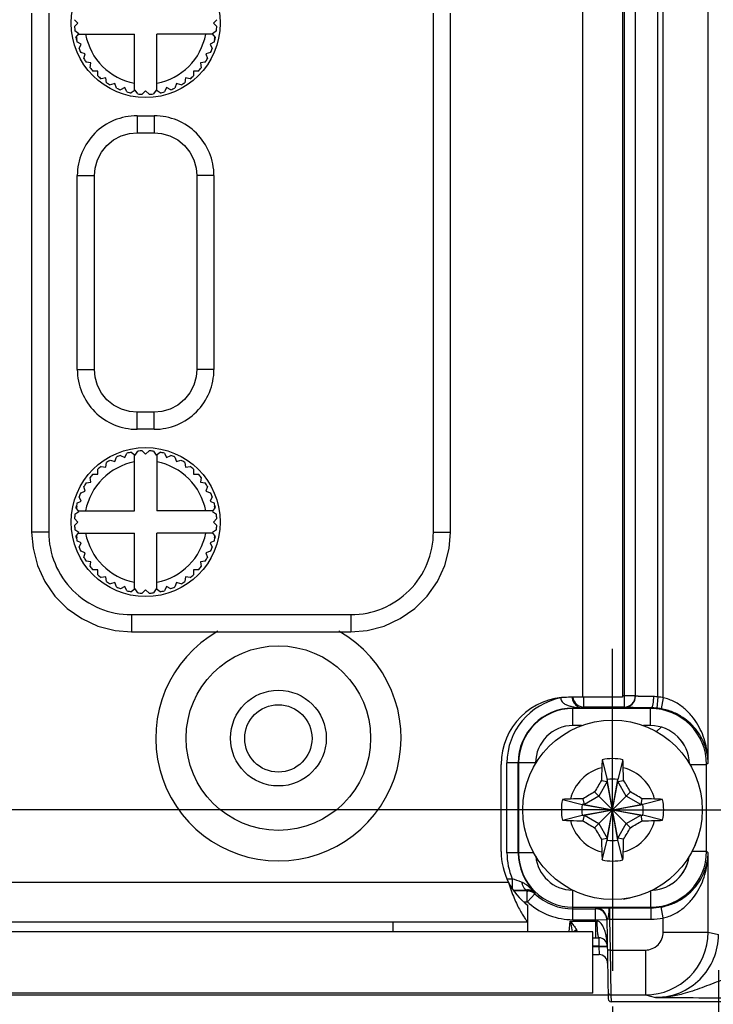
# Model space of a CAD drawing. Header units: inches. Extents: x 0 to 34, y 0 to 22.
# Tile 103 of 133: x 14.4 to 15.6, y 16.3 to 18. Entities that reach past the tile are written whole.
import ezdxf

# ---------------------------------------------------------------- set-up
doc = ezdxf.new("R2010")
doc.units = ezdxf.units.IN
doc.header["$LTSCALE"] = 1.87
doc.header["$MEASUREMENT"] = 0
doc.linetypes.add('CENTER', pattern=[0.6, 0.375, -0.075, 0.075, -0.075])
doc.layers.get('0').update_dxf_attribs({"linetype": 'CONTINUOUS'})
for name, color, linetype in [('02___PRT_ALL_AXES', 7, 'CONTINUOUS'), ('COSMETIC', 7, 'CONTINUOUS'), ('DEPRESSIONS', 7, 'CONTINUOUS'), ('DIMENSIONS', 7, 'CONTINUOUS')]:
    doc.layers.add(name, color=color, linetype=linetype)
doc.styles.get("Standard").update_dxf_attribs({"font": 'txt', "width": 0.8})
doc.dimstyles.new('DIMSTYLE_1', dxfattribs={"dimtxt": 0.125, "dimasz": 0.18, "dimexe": 0.125, "dimexo": 0.0625, "dimgap": 0.0625, "dimtad": 0, "dimtih": 1, "dimtoh": 1, "dimzin": 4, "dimdsep": 46, "dimtxsty": 'STANDARD', "dimblk": '_FILLED', "dimblk1": '_FILLED', "dimblk2": '_FILLED', "dimcen": 0.09, "dimadec": 0, "dimazin": 0, "dimtp": 0.001, "dimtm": 0.001, "dimtfac": 1, "dimtofl": 0, "dimtmove": 0, "dimatfit": 3, "dimldrblk": '_FILLED', "dimfxl": 1, "dimtolj": 1, "dimtzin": 4, "dimarcsym": 0})
doc.dimstyles.new('DIMSTYLE_2', dxfattribs={"dimtxt": 0.125, "dimasz": 0.18, "dimexe": 0.125, "dimexo": 0.0625, "dimgap": 0.0625, "dimtad": 0, "dimtih": 1, "dimtoh": 1, "dimzin": 4, "dimdsep": 46, "dimtxsty": 'STANDARD', "dimblk": '_FILLED', "dimblk1": '_FILLED', "dimblk2": '_FILLED', "dimcen": 0.09, "dimadec": 0, "dimazin": 0, "dimtp": 0.01, "dimtm": 0.01, "dimtfac": 1, "dimtofl": 0, "dimtmove": 0, "dimatfit": 3, "dimldrblk": '_FILLED', "dimfxl": 1, "dimtolj": 1, "dimtzin": 4, "dimarcsym": 0})

# ---------------------------------------------------------------- blocks, each defined once
blk = doc.blocks.new('_FILLED')
at = {"color": 0, "linetype": 'BYBLOCK'}
blk.add_solid([(0, 0), (-1, 0.1736), (-1, -0.1736)], dxfattribs=at)
blk = doc.blocks.new('*D0')
at = {"layer": 'DIMENSIONS', "color": 2, "linetype": 'CONTINUOUS'}
for p, q in [((11.4587, 16.4051), (11.4587, 15.4033)), ((15.4235, 16.2705), (15.4235, 15.4033)), ((11.4587, 15.5283), (12.7661, 15.5283)), ((15.4235, 15.5283), (14.1161, 15.5283))]:
    blk.add_line(p, q, dxfattribs=at)
at = {"layer": 'DIMENSIONS', "color": 2, "linetype": 'CONTINUOUS', "xscale": 0.18, "yscale": 0.18, "zscale": 0.18, "rotation": 180}
blk.add_blockref('_FILLED', (11.4587, 15.5283), dxfattribs=at)
at = {"layer": 'DIMENSIONS', "color": 2, "linetype": 'CONTINUOUS', "xscale": 0.18, "yscale": 0.18, "zscale": 0.18}
blk.add_blockref('_FILLED', (15.4235, 15.5283), dxfattribs=at)
at = {"layer": 'DIMENSIONS', "color": 2, "linetype": 'CONTINUOUS', "insert": (13.4411, 15.5908), "char_height": 0.125, "width": 1.225, "attachment_point": 2, "line_spacing_factor": 0.9}
blk.add_mtext('3.96{\\Ftxt.shx;\\W1.000000;\\H0.125000; }[100.7]', dxfattribs=at)
blk = doc.blocks.new('*D1')
at = {"layer": 'DIMENSIONS', "color": 2, "linetype": 'CONTINUOUS'}
for p, q in [((10.6467, 17.1659), (10.5292, 17.1659)), ((10.6467, 16.6152), (10.6467, 17.1659)), ((15.361, 16.6152), (10.5217, 16.6152)), ((12.4618, 16.2784), (10.5217, 16.2784)), ((10.6467, 16.2784), (10.6467, 15.9184))]:
    blk.add_line(p, q, dxfattribs=at)
at = {"layer": 'DIMENSIONS', "color": 2, "linetype": 'CONTINUOUS', "xscale": 0.18, "yscale": 0.18, "zscale": 0.18}
for p, rotation in [((10.6467, 16.6152), 270), ((10.6467, 16.2784), 90)]:
    blk.add_blockref('_FILLED', p, dxfattribs=dict(at, rotation=rotation))
at = {"layer": 'DIMENSIONS', "color": 2, "linetype": 'CONTINUOUS', "insert": (10.4667, 17.2284), "char_height": 0.125, "width": 0.925, "attachment_point": 3, "line_spacing_factor": 0.9}
blk.add_mtext('.34{\\Ftxt.shx;\\W1.000000;\\H0.125000; }[8.6]', dxfattribs=at)
blk = doc.blocks.new('*D2')
at = {"layer": 'DIMENSIONS', "color": 2, "linetype": 'CONTINUOUS'}
for p, q in [((11.4587, 16.4051), (11.4587, 14.6533)), ((15.6095, 16.3338), (15.6095, 14.6533)), ((11.4587, 14.7783), (12.8591, 14.7783)), ((15.6095, 14.7783), (14.2091, 14.7783))]:
    blk.add_line(p, q, dxfattribs=at)
at = {"layer": 'DIMENSIONS', "color": 2, "linetype": 'CONTINUOUS', "xscale": 0.18, "yscale": 0.18, "zscale": 0.18, "rotation": 180}
blk.add_blockref('_FILLED', (11.4587, 14.7783), dxfattribs=at)
at = {"layer": 'DIMENSIONS', "color": 2, "linetype": 'CONTINUOUS', "xscale": 0.18, "yscale": 0.18, "zscale": 0.18}
blk.add_blockref('_FILLED', (15.6095, 14.7783), dxfattribs=at)
at = {"layer": 'DIMENSIONS', "color": 2, "linetype": 'CONTINUOUS', "insert": (13.5341, 14.8408), "char_height": 0.125, "width": 1.225, "attachment_point": 2, "line_spacing_factor": 0.9}
blk.add_mtext('4.15{\\Ftxt.shx;\\W1.000000;\\H0.125000; }[105.4]', dxfattribs=at)

msp = doc.modelspace()

# ---------------------------------------------------------------- linework, layer by layer
at = {"color": 7, "linetype": 'CONTINUOUS'}
for p, q in [((15.5126, 16.8118), (15.5126, 19.6253)), ((15.5914, 16.6973), (15.5914, 19.6253)), ((15.4438, 19.5691), (15.4438, 16.7955)), ((15.4635, 19.5691), (15.4635, 16.8151)), ((15.4639, 16.8147), (15.4639, 19.5695)), ((15.5032, 16.8131), (15.5032, 19.5695)), ((14.4039, 18.0127), (14.4039, 17.1024)), ((14.4339, 18.0127), (14.4339, 17.1024)), ((15.109, 17.1024), (15.109, 18.0127)), ((15.139, 17.1024), (15.139, 18.0127)), ((14.4851, 17.995), (14.4791, 18.001)), ((14.4791, 17.989), (14.4851, 17.995)), ((14.7288, 18.001), (14.7228, 17.995)), ((14.7228, 17.995), (14.7288, 17.989)), ((14.4866, 17.9764), (14.4797, 17.9814)), ((14.7282, 17.9814), (14.7214, 17.9764)), ((14.4816, 17.9696), (14.4866, 17.9764)), ((14.4822, 17.967), (14.4832, 17.967)), ((14.4909, 17.9583), (14.4834, 17.9622)), ((14.4859, 17.9755), (14.5845, 17.9755)), ((14.5845, 17.877), (14.5845, 17.9755)), ((14.6235, 17.877), (14.6235, 17.9755)), ((14.722, 17.9755), (14.6235, 17.9755)), ((14.7246, 17.9622), (14.717, 17.9583)), ((14.7264, 17.9696), (14.7214, 17.9764)), ((14.7248, 17.967), (14.7258, 17.967)), ((14.4871, 17.9507), (14.4909, 17.9583)), ((14.4981, 17.9411), (14.49, 17.9437)), ((14.718, 17.9437), (14.7099, 17.9411)), ((14.717, 17.9583), (14.7209, 17.9507)), ((14.4955, 17.933), (14.4981, 17.9411)), ((14.5078, 17.9252), (14.4994, 17.9265)), ((14.7085, 17.9265), (14.7001, 17.9252)), ((14.7099, 17.9411), (14.7125, 17.933)), ((14.5065, 17.9168), (14.5078, 17.9252)), ((14.5199, 17.911), (14.5115, 17.911)), ((14.5199, 17.9025), (14.5199, 17.911)), ((14.688, 17.911), (14.688, 17.9025)), ((14.6965, 17.911), (14.688, 17.911)), ((14.7001, 17.9252), (14.7015, 17.9168)), ((14.5341, 17.8989), (14.5257, 17.8975)), ((14.5355, 17.8905), (14.5341, 17.8989)), ((14.6738, 17.8989), (14.6725, 17.8905)), ((14.6822, 17.8975), (14.6738, 17.8989)), ((14.55, 17.8891), (14.542, 17.8865)), ((14.5526, 17.8811), (14.55, 17.8891)), ((14.5673, 17.882), (14.5597, 17.8781)), ((14.5711, 17.8744), (14.5673, 17.882)), ((14.5854, 17.8776), (14.5785, 17.8727)), ((14.5904, 17.8708), (14.5854, 17.8776)), ((14.604, 17.8762), (14.598, 17.8702)), ((14.61, 17.8702), (14.604, 17.8762)), ((14.6226, 17.8776), (14.6176, 17.8708)), ((14.6294, 17.8727), (14.6226, 17.8776)), ((14.6407, 17.882), (14.6369, 17.8744)), ((14.6483, 17.8781), (14.6407, 17.882)), ((14.6579, 17.8891), (14.6553, 17.8811)), ((14.666, 17.8865), (14.6579, 17.8891)), ((14.589, 17.8325), (14.589, 17.8025)), ((14.589, 17.8325), (14.619, 17.8325)), ((14.619, 17.8325), (14.619, 17.8025)), ((14.589, 17.8025), (14.619, 17.8025)), ((14.484, 17.3875), (14.484, 17.7276)), ((14.484, 17.7276), (14.514, 17.7276)), ((14.514, 17.3875), (14.514, 17.7276)), ((14.6939, 17.7276), (14.6939, 17.3875)), ((14.7239, 17.7276), (14.6939, 17.7276)), ((14.7239, 17.7276), (14.7239, 17.3875)), ((14.484, 17.3875), (14.514, 17.3875)), ((14.7239, 17.3875), (14.6939, 17.3875)), ((14.589, 17.2826), (14.589, 17.3126)), ((14.619, 17.3126), (14.589, 17.3126)), ((14.619, 17.2826), (14.619, 17.3126)), ((14.619, 17.2826), (14.589, 17.2826)), ((14.5597, 17.2369), (14.5673, 17.2331)), ((14.5673, 17.2331), (14.5711, 17.2406)), ((14.5785, 17.2424), (14.5854, 17.2374)), ((14.5845, 17.1395), (14.5845, 17.2381)), ((14.5854, 17.2374), (14.5904, 17.2443)), ((14.598, 17.2449), (14.604, 17.2389)), ((14.604, 17.2389), (14.61, 17.2449)), ((14.6176, 17.2443), (14.6226, 17.2374)), ((14.6226, 17.2374), (14.6294, 17.2424)), ((14.6235, 17.2381), (14.6235, 17.1395)), ((14.6369, 17.2406), (14.6407, 17.2331)), ((14.6407, 17.2331), (14.6483, 17.2369)), ((14.5257, 17.2175), (14.5341, 17.2162)), ((14.5341, 17.2162), (14.5355, 17.2246)), ((14.542, 17.2286), (14.55, 17.2259)), ((14.55, 17.2259), (14.5526, 17.234)), ((14.6553, 17.234), (14.6579, 17.2259)), ((14.6579, 17.2259), (14.666, 17.2286)), ((14.6725, 17.2246), (14.6738, 17.2162)), ((14.6738, 17.2162), (14.6822, 17.2175)), ((14.5115, 17.2041), (14.5199, 17.2041)), ((14.5199, 17.2041), (14.5199, 17.2126)), ((14.688, 17.2126), (14.688, 17.2041)), ((14.688, 17.2041), (14.6965, 17.2041)), ((14.4994, 17.1886), (14.5078, 17.1899)), ((14.5078, 17.1899), (14.5065, 17.1983)), ((14.7015, 17.1983), (14.7001, 17.1899)), ((14.7001, 17.1899), (14.7085, 17.1886)), ((14.49, 17.1714), (14.4981, 17.174)), ((14.4981, 17.174), (14.4955, 17.1821)), ((14.7125, 17.1821), (14.7099, 17.174)), ((14.7099, 17.174), (14.718, 17.1714)), ((14.4834, 17.1529), (14.4909, 17.1568)), ((14.4909, 17.1568), (14.4871, 17.1643)), ((14.7209, 17.1643), (14.717, 17.1568)), ((14.717, 17.1568), (14.7246, 17.1529)), ((14.4797, 17.1336), (14.4866, 17.1386)), ((14.4866, 17.1386), (14.4816, 17.1455)), ((14.4832, 17.148), (14.4822, 17.148)), ((14.4859, 17.1395), (14.5845, 17.1395)), ((14.722, 17.1395), (14.6235, 17.1395)), ((14.7214, 17.1386), (14.7264, 17.1455)), ((14.7214, 17.1386), (14.7282, 17.1336)), ((14.7258, 17.148), (14.7248, 17.148)), ((14.4851, 17.12), (14.4791, 17.126)), ((14.4791, 17.114), (14.4851, 17.12)), ((14.7288, 17.126), (14.7228, 17.12)), ((14.7228, 17.12), (14.7288, 17.114)), ((14.4339, 17.1024), (14.4039, 17.1024)), ((14.4866, 17.1014), (14.4797, 17.1064)), ((14.4816, 17.0946), (14.4866, 17.1014)), ((14.4859, 17.1005), (14.5845, 17.1005)), ((14.5845, 17.002), (14.5845, 17.1005)), ((14.6235, 17.002), (14.6235, 17.1005)), ((14.722, 17.1005), (14.6235, 17.1005)), ((14.7282, 17.1064), (14.7214, 17.1014)), ((14.7264, 17.0946), (14.7214, 17.1014)), ((15.109, 17.1024), (15.139, 17.1024)), ((14.4822, 17.092), (14.4832, 17.092)), ((14.4909, 17.0833), (14.4834, 17.0872)), ((14.4871, 17.0757), (14.4909, 17.0833)), ((14.7246, 17.0872), (14.717, 17.0833)), ((14.717, 17.0833), (14.7209, 17.0757)), ((14.7248, 17.092), (14.7258, 17.092)), ((14.4981, 17.0661), (14.49, 17.0687)), ((14.4955, 17.058), (14.4981, 17.0661)), ((14.718, 17.0687), (14.7099, 17.0661)), ((14.7099, 17.0661), (14.7125, 17.058)), ((14.5078, 17.0502), (14.4994, 17.0515)), ((14.5065, 17.0418), (14.5078, 17.0502)), ((14.7085, 17.0515), (14.7001, 17.0502)), ((14.7001, 17.0502), (14.7015, 17.0418)), ((14.5199, 17.036), (14.5115, 17.036)), ((14.5199, 17.0275), (14.5199, 17.036)), ((14.688, 17.036), (14.688, 17.0275)), ((14.6965, 17.036), (14.688, 17.036)), ((14.5341, 17.0239), (14.5257, 17.0225)), ((14.5355, 17.0155), (14.5341, 17.0239)), ((14.55, 17.0141), (14.542, 17.0115)), ((14.5526, 17.0061), (14.55, 17.0141)), ((14.6579, 17.0141), (14.6553, 17.0061)), ((14.666, 17.0115), (14.6579, 17.0141)), ((14.6738, 17.0239), (14.6725, 17.0155)), ((14.6822, 17.0225), (14.6738, 17.0239)), ((14.5673, 17.007), (14.5597, 17.0031)), ((14.5711, 16.9994), (14.5673, 17.007)), ((14.5854, 17.0026), (14.5785, 16.9977)), ((14.5904, 16.9958), (14.5854, 17.0026)), ((14.604, 17.0012), (14.598, 16.9952)), ((14.61, 16.9952), (14.604, 17.0012)), ((14.6226, 17.0026), (14.6176, 16.9958)), ((14.6294, 16.9977), (14.6226, 17.0026)), ((14.6407, 17.007), (14.6369, 16.9994)), ((14.6483, 17.0031), (14.6407, 17.007)), ((14.5789, 16.9575), (14.5789, 16.9275)), ((14.5789, 16.9575), (14.9641, 16.9575)), ((14.9641, 16.9575), (14.9641, 16.9275)), ((14.5789, 16.9275), (14.9641, 16.9275)), ((15.3526, 16.8127), (15.333, 16.8114)), ((15.3734, 16.7955), (15.3734, 16.8129)), ((15.4635, 16.8151), (15.441, 16.8151)), ((15.4639, 16.8147), (15.4635, 16.8151)), ((15.5032, 16.8131), (15.5012, 16.7935)), ((15.5126, 16.8118), (15.5091, 16.7924)), ((15.3659, 16.7937), (15.3539, 16.7936)), ((15.3541, 16.7629), (15.3541, 16.7929)), ((15.4901, 16.7929), (15.3541, 16.7929)), ((15.3659, 16.7937), (15.3718, 16.7938)), ((15.3734, 16.7955), (15.3718, 16.7938)), ((15.4438, 16.7955), (15.3734, 16.7955)), ((15.4442, 16.7951), (15.4438, 16.7955)), ((15.4901, 16.7929), (15.4913, 16.7941)), ((15.4901, 16.7629), (15.4901, 16.7929)), ((15.369, 16.7629), (15.3541, 16.7629)), ((15.4901, 16.7629), (15.478, 16.7629)), ((15.4052, 16.7031), (15.4143, 16.6684)), ((15.4417, 16.7031), (15.4326, 16.6684)), ((15.2381, 16.5399), (15.2381, 16.6974)), ((15.2885, 16.6974), (15.2381, 16.6974)), ((15.2578, 16.5399), (15.2578, 16.6974)), ((15.2585, 16.6974), (15.2585, 16.5399)), ((15.2885, 16.6974), (15.2885, 16.6963)), ((15.5595, 16.6945), (15.5885, 16.6945)), ((15.5914, 16.6973), (15.5885, 16.6945)), ((15.5885, 16.5428), (15.5885, 16.6945)), ((15.4041, 16.6669), (15.4143, 16.6648)), ((15.4326, 16.562), (15.4143, 16.6684)), ((15.4143, 16.6684), (15.4143, 16.6648)), ((15.4143, 16.562), (15.4326, 16.6684)), ((15.4326, 16.6648), (15.4326, 16.6684)), ((15.4326, 16.6648), (15.4429, 16.6669)), ((15.4143, 16.6648), (15.3996, 16.6392)), ((15.4326, 16.5657), (15.4143, 16.6648)), ((15.4143, 16.5657), (15.4326, 16.6648)), ((15.4474, 16.6392), (15.4326, 16.6648)), ((15.3356, 16.6335), (15.3703, 16.6244)), ((15.374, 16.6244), (15.3718, 16.6347)), ((15.3996, 16.6392), (15.374, 16.6244)), ((15.4549, 16.5838), (15.3921, 16.6466)), ((15.3921, 16.5838), (15.4549, 16.6466)), ((15.473, 16.6244), (15.4474, 16.6392)), ((15.4752, 16.6347), (15.473, 16.6244)), ((15.5114, 16.6335), (15.4767, 16.6244)), ((15.3703, 16.6244), (15.4767, 16.6061)), ((15.374, 16.6244), (15.3703, 16.6244)), ((15.3703, 16.6061), (15.4767, 16.6244)), ((15.374, 16.6244), (15.473, 16.6061)), ((15.374, 16.6061), (15.473, 16.6244)), ((15.4767, 16.6244), (15.473, 16.6244)), ((15.3356, 16.597), (15.3703, 16.6061)), ((15.3703, 16.6061), (15.374, 16.6061)), ((15.3718, 16.5958), (15.374, 16.6061)), ((15.374, 16.6061), (15.3996, 16.5913)), ((15.4474, 16.5913), (15.473, 16.6061)), ((15.473, 16.6061), (15.4752, 16.5958)), ((15.473, 16.6061), (15.4767, 16.6061)), ((15.5114, 16.597), (15.4767, 16.6061)), ((15.3996, 16.5913), (15.4143, 16.5657)), ((15.4326, 16.5657), (15.4474, 16.5913)), ((15.4041, 16.5635), (15.4143, 16.5657)), ((15.4052, 16.5273), (15.4143, 16.562)), ((15.4143, 16.5657), (15.4143, 16.562)), ((15.4326, 16.562), (15.4326, 16.5657)), ((15.4429, 16.5635), (15.4326, 16.5657)), ((15.4417, 16.5273), (15.4326, 16.562)), ((15.2852, 16.5399), (15.2381, 16.5399)), ((15.5632, 16.5428), (15.5885, 16.5428)), ((15.5885, 16.5428), (15.5914, 16.5399)), ((15.5914, 16.4008), (15.5914, 16.5399)), ((15.2387, 16.4942), (15.2475, 16.4942)), ((15.2475, 16.4942), (15.2475, 16.4769)), ((15.2738, 16.473), (15.2503, 16.473)), ((15.2738, 16.454), (15.2738, 16.473)), ((15.274, 16.4539), (15.2872, 16.4677)), ((15.3541, 16.4225), (15.3541, 16.4739)), ((15.4901, 16.4726), (15.4901, 16.4443)), ((15.2673, 16.454), (15.2738, 16.454)), ((15.2738, 16.454), (15.274, 16.4539)), ((15.3541, 16.4443), (15.4901, 16.4443)), ((15.3541, 16.4415), (15.3942, 16.4415)), ((15.3938, 16.4225), (15.3938, 16.4415)), ((15.3942, 16.4415), (15.3941, 16.4428)), ((15.418, 16.4432), (15.4913, 16.4432)), ((15.418, 16.4432), (15.4184, 16.4235)), ((15.4901, 16.4443), (15.4913, 16.4432)), ((15.4913, 16.4235), (15.4913, 16.4432)), ((15.5126, 16.4255), (15.5091, 16.4448)), ((15.4134, 16.4238), (15.4139, 16.4243)), ((15.4134, 16.4238), (15.4159, 16.2835)), ((15.4184, 16.4235), (15.4134, 16.4234)), ((15.4184, 16.4235), (15.4194, 16.3693)), ((15.4184, 16.4235), (15.4913, 16.4235)), ((15.5126, 16.4008), (15.5126, 16.4255)), ((15.3475, 16.4015), (15.3491, 16.4202)), ((15.3491, 16.4202), (15.3938, 16.4202)), ((15.3541, 16.4225), (15.3938, 16.4225)), ((15.3938, 16.4225), (15.4125, 16.4226)), ((15.3938, 16.4225), (15.3938, 16.4202)), ((15.3938, 16.4202), (15.3938, 16.3907)), ((15.4125, 16.4226), (15.4135, 16.4225)), ((15.389, 16.4015), (12.559, 16.4015)), ((15.389, 16.2935), (15.389, 16.4015)), ((15.389, 16.3907), (15.3993, 16.3907)), ((15.3993, 16.3907), (15.3993, 16.3763)), ((15.5126, 16.4008), (15.5914, 16.4008)), ((15.5914, 16.4008), (15.6095, 16.3963)), ((15.3993, 16.3763), (15.389, 16.3763)), ((15.389, 16.3757), (15.3993, 16.3757)), ((15.3993, 16.3763), (15.3993, 16.3757)), ((15.3993, 16.3757), (15.4123, 16.3757)), ((15.3993, 16.3757), (15.3998, 16.3612)), ((15.4123, 16.3757), (15.4141, 16.3755)), ((15.389, 16.3612), (15.3998, 16.3612)), ((15.4194, 16.3693), (15.4144, 16.3692)), ((15.4194, 16.3693), (15.4811, 16.3693)), ((15.4194, 16.3693), (15.4207, 16.2906)), ((15.4811, 16.3693), (15.4811, 16.2906)), ((12.5547, 16.2909), (15.4157, 16.2909)), ((15.389, 16.2935), (12.559, 16.2935)), ((15.4207, 16.2906), (15.4209, 16.2785)), ((15.4207, 16.2906), (15.4811, 16.2906)), ((15.4811, 16.2906), (15.4992, 16.286)), ((15.4992, 16.286), (15.5359, 16.2859)), ((24.2428, 16.2785), (15.4209, 16.2785))]:
    msp.add_line(p, q, dxfattribs=at)
at = {"color": 3, "linetype": 'CONTINUOUS'}
msp.add_line((15.038, 16.418), (15.038, 16.4015), dxfattribs=at)
at = {"color": 7, "linetype": 'CONTINUOUS'}
for points in [[(14.514, 17.7276), (14.5152, 17.7406), (14.5193, 17.7552), (14.5263, 17.7687), (14.5359, 17.7805), (14.5477, 17.7901), (14.5611, 17.7971), (14.5758, 17.8013), (14.589, 17.8025)], [(14.619, 17.8025), (14.632, 17.8013), (14.6467, 17.7972), (14.6602, 17.7902), (14.6719, 17.7806), (14.6816, 17.7688), (14.6886, 17.7554), (14.6928, 17.7408), (14.6939, 17.7276)], [(14.589, 17.3126), (14.5759, 17.3137), (14.5613, 17.3179), (14.5478, 17.3249), (14.536, 17.3345), (14.5264, 17.3462), (14.5194, 17.3597), (14.5152, 17.3743), (14.514, 17.3875)], [(14.6939, 17.3875), (14.6928, 17.3745), (14.6887, 17.3598), (14.6816, 17.3464), (14.6721, 17.3346), (14.6603, 17.325), (14.6468, 17.3179), (14.6322, 17.3137), (14.619, 17.3126)], [(14.4039, 17.1024), (14.4063, 17.074), (14.414, 17.0439), (14.4269, 17.0157), (14.4446, 16.9902), (14.4665, 16.9683), (14.492, 16.9506), (14.5202, 16.9376), (14.5502, 16.9298), (14.5789, 16.9275)], [(14.9641, 16.9275), (14.9926, 16.9298), (15.0226, 16.9375), (15.0508, 16.9505), (15.0763, 16.9682), (15.0982, 16.9901), (15.116, 17.0155), (15.1289, 17.0437), (15.1367, 17.0738), (15.139, 17.1024)]]:
    msp.add_lwpolyline(points, dxfattribs=at)
for centre, radius in [((14.604, 17.995), 0.1307), ((14.604, 17.12), 0.1307), ((14.8369, 16.7405), 0.0591), ((15.4235, 16.6152), 0.1575)]:
    msp.add_circle(centre, radius, dxfattribs=at)
for centre, radius, start, end in [((14.604, 17.995), 0.125, 182.7513, 186.2487), ((14.604, 17.995), 0.125, 353.7513, 357.2487), ((14.604, 17.995), 0.125, 191.7513, 195.2487), ((14.604, 17.995), 0.124, 191.3287, 193.0507), ((14.604, 17.995), 0.1072, 190.4849, 259.5151), ((14.604, 17.995), 0.1072, 280.4849, 349.5151), ((14.604, 17.995), 0.125, 344.7513, 348.2487), ((14.604, 17.995), 0.124, 346.9493, 348.6713), ((14.604, 17.995), 0.125, 200.7513, 204.2487), ((14.604, 17.995), 0.125, 335.7513, 339.2487), ((14.604, 17.995), 0.125, 209.7513, 213.2487), ((14.604, 17.995), 0.125, 326.7513, 330.2487), ((14.604, 17.995), 0.125, 218.7513, 222.2487), ((14.604, 17.995), 0.125, 317.7513, 321.2487), ((14.604, 17.995), 0.125, 227.7513, 231.2487), ((14.604, 17.995), 0.125, 308.7513, 312.2487), ((14.604, 17.995), 0.125, 236.7513, 240.2487), ((14.604, 17.995), 0.125, 245.7513, 249.2487), ((14.604, 17.995), 0.125, 254.7513, 258.2487), ((14.604, 17.995), 0.125, 281.7513, 285.2487), ((14.604, 17.995), 0.125, 290.7513, 294.2487), ((14.604, 17.995), 0.125, 299.7513, 303.2487), ((14.604, 17.995), 0.125, 263.7513, 267.2487), ((14.604, 17.995), 0.125, 272.7513, 276.2487), ((14.5889, 17.7276), 0.1049, 89.9848, 180.0152), ((14.619, 17.7276), 0.1049, 359.9848, 90.0152), ((14.5889, 17.3875), 0.1049, 179.9848, 270.0152), ((14.619, 17.3875), 0.1049, 269.9848, 0.0152), ((14.604, 17.12), 0.125, 110.7513, 114.2487), ((14.604, 17.12), 0.125, 101.7513, 105.2487), ((14.604, 17.12), 0.125, 92.7513, 96.2487), ((14.604, 17.12), 0.125, 83.7513, 87.2487), ((14.604, 17.12), 0.125, 74.7513, 78.2487), ((14.604, 17.12), 0.125, 65.7513, 69.2487), ((14.604, 17.12), 0.1072, 100.4849, 169.5151), ((14.604, 17.12), 0.125, 128.7513, 132.2487), ((14.604, 17.12), 0.125, 119.7513, 123.2487), ((14.604, 17.12), 0.1072, 10.4849, 79.5151), ((14.604, 17.12), 0.125, 56.7513, 60.2487), ((14.604, 17.12), 0.125, 47.7513, 51.2487), ((14.604, 17.12), 0.125, 137.7513, 141.2487), ((14.604, 17.12), 0.125, 38.7513, 42.2487), ((14.604, 17.12), 0.125, 146.7513, 150.2487), ((14.604, 17.12), 0.125, 29.7513, 33.2487), ((14.604, 17.12), 0.125, 155.7513, 159.2487), ((14.604, 17.12), 0.125, 20.7513, 24.2487), ((14.604, 17.12), 0.125, 164.7513, 168.2487), ((14.604, 17.12), 0.125, 11.7513, 15.2487), ((14.604, 17.12), 0.125, 173.7513, 177.2487), ((14.604, 17.12), 0.124, 166.9493, 168.6713), ((14.604, 17.12), 0.124, 11.3287, 13.0507), ((14.604, 17.12), 0.125, 2.7513, 6.2487), ((14.604, 17.12), 0.125, 182.7513, 186.2487), ((14.604, 17.12), 0.125, 353.7513, 357.2487), ((14.5788, 17.1024), 0.1449, 179.9849, 270.0151), ((14.604, 17.12), 0.1072, 190.4849, 259.5151), ((14.604, 17.12), 0.1072, 280.4849, 349.5151), ((14.9642, 17.1024), 0.1449, 269.9849, 0.0151), ((14.604, 17.12), 0.125, 191.7513, 195.2487), ((14.604, 17.12), 0.124, 191.3287, 193.0507), ((14.604, 17.12), 0.125, 344.7513, 348.2487), ((14.604, 17.12), 0.124, 346.9493, 348.6713), ((14.604, 17.12), 0.125, 200.7513, 204.2487), ((14.604, 17.12), 0.125, 335.7513, 339.2487), ((14.604, 17.12), 0.125, 209.7513, 213.2487), ((14.604, 17.12), 0.125, 326.7513, 330.2487), ((14.604, 17.12), 0.125, 218.7513, 222.2487), ((14.604, 17.12), 0.125, 317.7513, 321.2487), ((14.604, 17.12), 0.125, 227.7513, 231.2487), ((14.604, 17.12), 0.125, 236.7513, 240.2487), ((14.604, 17.12), 0.125, 299.7513, 303.2487), ((14.604, 17.12), 0.125, 308.7513, 312.2487), ((14.604, 17.12), 0.125, 245.7513, 249.2487), ((14.604, 17.12), 0.125, 254.7513, 258.2487), ((14.604, 17.12), 0.125, 263.7513, 267.2487), ((14.604, 17.12), 0.125, 272.7513, 276.2487), ((14.604, 17.12), 0.125, 281.7513, 285.2487), ((14.604, 17.12), 0.125, 290.7513, 294.2487), ((15.3541, 16.6974), 0.1159, 100.4906, 180), ((15.3439, 16.8108), 0.0109, 177.2939, 178.0487), ((15.3734, 16.8151), 0.0197, 186.515, 269.9787), ((15.4438, 16.8151), 0.0197, 270.0211, 359.9789), ((15.4442, 16.8147), 0.0197, 270.0211, 359.9789), ((15.4949, 16.759), 0.0548, 81.3058, 89.6639), ((15.4913, 16.6956), 0.1182, 79.5781, 84.1858), ((15.3541, 16.6974), 0.0962, 90.0756, 180), ((15.3541, 16.6974), 0.0955, 90, 180), ((15.4901, 16.6945), 0.0984, 0.0034, 89.996), ((15.4908, 16.6914), 0.1027, 84.1881, 89.7488), ((15.4913, 16.6956), 0.0985, 79.581, 84.1893), ((15.3541, 16.6974), 0.0656, 90, 180), ((15.4901, 16.6945), 0.0684, 1.4791, 90.0036), ((16.3352, 16.6592), 0.931, 177.295, 178.1542), ((15.4235, 16.6152), 0.0898, 78.2646, 101.7354), ((14.535, 16.6601), 0.9078, 1.8348, 2.716), ((15.4235, 16.6152), 0.0763, 104.2745, 165.7255), ((17.5936, 16.6186), 2.1901, 178.1542, 178.7363), ((13.2778, 16.6193), 2.1656, 1.2604, 1.8491), ((15.4235, 16.6152), 0.0763, 14.2745, 75.7255), ((17.4897, 15.4225), 2.4287, 149.1759, 149.732), ((15.4235, 16.6152), 0.054, 80.2364, 99.7636), ((13.3661, 15.4277), 2.4185, 30.2668, 30.8252), ((15.4235, 16.6152), 0.0898, 168.2646, 191.7354), ((15.3786, 15.7268), 0.9078, 91.8348, 92.716), ((15.4194, 14.4696), 2.1656, 91.2604, 91.8491), ((16.6111, 14.5578), 2.4185, 120.2668, 120.8252), ((14.2307, 14.5491), 2.4287, 59.1759, 59.732), ((15.4269, 14.4451), 2.1901, 88.1542, 88.7363), ((15.4674, 15.7035), 0.931, 87.295, 88.1542), ((15.4235, 16.6152), 0.0898, 348.2646, 11.7354), ((15.4235, 16.6152), 0.054, 170.2364, 189.7636), ((15.4235, 16.6152), 0.054, 350.2364, 9.7636), ((15.3795, 17.527), 0.931, 267.295, 268.1542), ((15.4235, 16.6152), 0.0763, 194.2745, 255.7255), ((15.4201, 18.7854), 2.1901, 268.1542, 268.7363), ((16.6162, 18.6814), 2.4287, 239.1759, 239.732), ((15.4235, 16.6152), 0.0763, 284.2745, 345.7255), ((14.2359, 18.6727), 2.4185, 300.2668, 300.8252), ((15.4276, 18.7609), 2.1656, 271.2604, 271.8491), ((15.4684, 17.5037), 0.9078, 271.8348, 272.716), ((17.4809, 17.8028), 2.4185, 210.2668, 210.8252), ((13.3573, 17.808), 2.4287, 329.1759, 329.732), ((17.5691, 16.6112), 2.1656, 181.2604, 181.8491), ((15.4235, 16.6152), 0.054, 260.2364, 279.7636), ((13.2534, 16.6118), 2.1901, 358.1542, 358.7363), ((15.3541, 16.5399), 0.1159, 180, 203.2377), ((15.3541, 16.5399), 0.0962, 180, 226.7438), ((15.3541, 16.5399), 0.0955, 180, 270), ((15.3541, 16.5399), 0.0656, 185.5016, 269.2031), ((16.312, 16.5704), 0.9078, 181.8348, 182.716), ((15.4235, 16.6152), 0.0898, 258.2646, 281.7354), ((14.5118, 16.5713), 0.931, 357.295, 358.1542), ((15.4901, 16.5428), 0.0984, 270.004, 359.9966), ((15.4901, 16.5427), 0.0684, 273.3581, 351.8262), ((15.1788, 16.2759), 0.2289, 68.1675, 72.526), ((15.2481, 18.8852), 2.4107, 270.0291, 270.6267), ((15.8696, 16.2388), 0.6402, 158.3909, 158.5502), ((15.2738, 16.4533), 0.0197, 47.1666, 90), ((15.2537, 16.6959), 0.2241, 275.276, 275.6838), ((15.2749, 16.4539), 0.0208, 73.4444, 91.3654), ((15.6823, 16.2857), 0.4351, 154.965, 155.268), ((15.3541, 16.5399), 0.0984, 227.1666, 270), ((15.3541, 16.5403), 0.1177, 227.1678, 229.171), ((15.3541, 16.5402), 0.1177, 229.1702, 270), ((15.3941, 16.4235), 0.0193, 1.0049, 90.0048), ((15.3942, 16.4222), 0.0193, 3.778, 90), ((15.4912, 16.5419), 0.0986, 270.0072, 280.409), ((15.4912, 16.5419), 0.1184, 270.0108, 280.4119), ((15.4134, 17.1572), 0.7373, 268.4769, 268.6455), ((15.3407, 16.3926), 0.023, 22.7516, 31.3823), ((15.3993, 16.3757), 0.015, 0.999, 89.9996), ((15.4811, 16.4008), 0.1102, 270.005, 359.9989), ((15.4811, 16.4008), 0.0315, 269.9947, 359.9965), ((15.4992, 16.3963), 0.1102, 269.9902, 359.9959), ((15.3998, 16.3462), 0.015, 1, 90), ((15.4207, 16.2956), 0.005, 181.0009, 269.9997), ((15.6176, 41.8617), 25.576, 269.81691, 269.99195), ((15.4209, 16.2835), 0.005, 181.0049, 270.004)]:
    msp.add_arc(centre, radius, start, end, dxfattribs=at)
for points, knots in [([(15.333, 16.8112), (15.3329, 16.8101), (15.3332, 16.8077), (15.3348, 16.8047), (15.3372, 16.8023), (15.3408, 16.8), (15.3458, 16.798), (15.3499, 16.7969), (15.352, 16.7964)], [0, 0, 0, 0, 0.132897, 0.26212, 0.387453, 0.510544, 0.754545, 1, 1, 1, 1]), ([(15.3526, 16.8127), (15.3527, 16.8105), (15.3536, 16.8066), (15.3568, 16.8009), (15.36, 16.7979), (15.3621, 16.7965)], [0, 0, 0, 0, 0.341507, 0.605178, 1, 1, 1, 1]), ([(15.4953, 16.8137), (15.4931, 16.8138), (15.489, 16.8138), (15.4831, 16.8139), (15.4778, 16.814), (15.4732, 16.8141), (15.4699, 16.8142), (15.4677, 16.8143), (15.4664, 16.8144), (15.4654, 16.8145), (15.4646, 16.8145), (15.4642, 16.8146), (15.4639, 16.8147), (15.4639, 16.8147)], [0, 0, 0, 0, 0.202327, 0.391712, 0.562788, 0.710706, 0.831281, 0.880221, 0.92112, 0.953698, 0.977741, 0.993132, 1, 1, 1, 1]), ([(15.4953, 16.8137), (15.4953, 16.8113), (15.4951, 16.8076), (15.4946, 16.803), (15.4941, 16.8001), (15.4936, 16.7977), (15.4929, 16.7958), (15.4922, 16.7946), (15.4916, 16.7941), (15.4913, 16.7941)], [0, 0, 0, 0, 0.362076, 0.526873, 0.672908, 0.795291, 0.890463, 0.957156, 1, 1, 1, 1]), ([(15.5914, 16.6973), (15.5912, 16.7088), (15.5881, 16.7321), (15.5769, 16.7598), (15.563, 16.7799), (15.5494, 16.7939), (15.5326, 16.8053), (15.5195, 16.8102), (15.5126, 16.8118)], [0, 0, 0, 0, 0.230807, 0.468514, 0.592838, 0.722426, 0.858445, 1, 1, 1, 1]), ([(15.352, 16.7964), (15.3531, 16.7961), (15.3577, 16.7951), (15.3624, 16.7943), (15.3659, 16.7937)], [0, 0, 0, 0, 0.243532, 1, 1, 1, 1]), ([(15.3541, 16.7929), (15.3541, 16.793), (15.3541, 16.7931), (15.3541, 16.7933), (15.3541, 16.7935), (15.354, 16.7936), (15.3539, 16.7936)], [0, 0, 0, 0, 0.230477, 0.460689, 0.69084, 1, 1, 1, 1]), ([(15.3621, 16.7965), (15.3633, 16.7958), (15.3654, 16.7948), (15.3687, 16.7939), (15.3708, 16.7938), (15.3718, 16.7938)], [0, 0, 0, 0, 0.399498, 0.696574, 1, 1, 1, 1]), ([(15.4913, 16.7941), (15.4881, 16.7941), (15.4819, 16.7941), (15.4731, 16.7942), (15.4651, 16.7943), (15.4591, 16.7944), (15.4549, 16.7945), (15.4522, 16.7946), (15.4499, 16.7946), (15.448, 16.7947), (15.4465, 16.7948), (15.4454, 16.7949), (15.4448, 16.7949), (15.4445, 16.795), (15.4443, 16.795), (15.4442, 16.795), (15.4442, 16.7951)], [0, 0, 0, 0, 0.202454, 0.391958, 0.563141, 0.711143, 0.775111, 0.831768, 0.880716, 0.921606, 0.954153, 0.978135, 0.986866, 0.993407, 0.997765, 1, 1, 1, 1]), ([(15.5914, 16.6973), (15.5912, 16.707), (15.5877, 16.7269), (15.5757, 16.7499), (15.5611, 16.7665), (15.5467, 16.778), (15.5292, 16.7873), (15.516, 16.7912), (15.5091, 16.7924)], [0, 0, 0, 0, 0.212933, 0.440068, 0.564305, 0.698567, 0.844518, 1, 1, 1, 1]), ([(15.5091, 16.4448), (15.516, 16.4461), (15.5292, 16.45), (15.5467, 16.4593), (15.5611, 16.4708), (15.5757, 16.4873), (15.5877, 16.5103), (15.5912, 16.5303), (15.5914, 16.5399)], [0, 0, 0, 0, 0.155482, 0.301433, 0.435695, 0.559932, 0.787067, 1, 1, 1, 1]), ([(15.5126, 16.4255), (15.5195, 16.4271), (15.5326, 16.432), (15.5494, 16.4434), (15.563, 16.4573), (15.5769, 16.4775), (15.5881, 16.5052), (15.5912, 16.5285), (15.5914, 16.5399)], [0, 0, 0, 0, 0.141555, 0.277574, 0.407162, 0.531486, 0.769193, 1, 1, 1, 1]), ([(15.2734, 16.4826), (15.2719, 16.4837), (15.2689, 16.4858), (15.2657, 16.4876), (15.2639, 16.4883)], [0, 0, 0, 0, 0.499462, 1, 1, 1, 1]), ([(15.2639, 16.4883), (15.2643, 16.4864), (15.2653, 16.483), (15.2676, 16.4786), (15.2707, 16.4755), (15.2732, 16.4746), (15.2744, 16.4746)], [0, 0, 0, 0, 0.309065, 0.580522, 0.807314, 1, 1, 1, 1]), ([(15.2881, 16.4698), (15.2857, 16.472), (15.2809, 16.4764), (15.2759, 16.4806), (15.2734, 16.4826)], [0, 0, 0, 0, 0.500589, 1, 1, 1, 1]), ([(15.2808, 16.4738), (15.2816, 16.4736), (15.2842, 16.4726), (15.2866, 16.4711), (15.2881, 16.4698)], [0, 0, 0, 0, 0.269257, 1, 1, 1, 1]), ([(15.3941, 16.4428), (15.3941, 16.4428), (15.3942, 16.4428), (15.3943, 16.4428), (15.3944, 16.4429), (15.3947, 16.4429), (15.3952, 16.4429), (15.396, 16.443), (15.397, 16.443), (15.3982, 16.443), (15.3996, 16.4431), (15.4018, 16.4431), (15.4049, 16.4431), (15.409, 16.4432), (15.4134, 16.4432), (15.4165, 16.4432), (15.418, 16.4432)], [0, 0, 0, 0, 0.00147, 0.005164, 0.011211, 0.019623, 0.043473, 0.076516, 0.118441, 0.168854, 0.227279, 0.293154, 0.444659, 0.617554, 0.805099, 1, 1, 1, 1]), ([(15.4139, 16.4243), (15.4143, 16.4245), (15.4151, 16.4252), (15.416, 16.4266), (15.4165, 16.4284), (15.417, 16.4308), (15.4173, 16.4336), (15.4175, 16.4367), (15.4176, 16.439), (15.4177, 16.4405), (15.4178, 16.4414), (15.4178, 16.4422), (15.4179, 16.4427), (15.4179, 16.443), (15.418, 16.4432), (15.418, 16.4432)], [0, 0, 0, 0, 0.065939, 0.154151, 0.248598, 0.342613, 0.521232, 0.680211, 0.812401, 0.866637, 0.912176, 0.948554, 0.975407, 0.992507, 1, 1, 1, 1]), ([(15.3491, 16.4202), (15.3495, 16.4186), (15.3508, 16.4124), (15.352, 16.4062), (15.3528, 16.4015)], [0, 0, 0, 0, 0.252443, 1, 1, 1, 1]), ([(15.3491, 16.4202), (15.3512, 16.4176), (15.355, 16.4125), (15.3588, 16.4073), (15.3604, 16.4046)], [0, 0, 0, 0, 0.514873, 1, 1, 1, 1]), ([(15.396, 16.4201), (15.396, 16.4164), (15.3961, 16.4109), (15.3965, 16.404), (15.3969, 16.3996), (15.3974, 16.396), (15.3978, 16.3935), (15.3983, 16.392), (15.3986, 16.3913), (15.399, 16.3907), (15.3993, 16.3907)], [0, 0, 0, 0, 0.377558, 0.547745, 0.697002, 0.819936, 0.912303, 0.946164, 0.971672, 1, 1, 1, 1]), ([(15.413, 16.3907), (15.4125, 16.3937), (15.4116, 16.398), (15.4099, 16.4037), (15.4083, 16.4079), (15.4064, 16.4119), (15.4038, 16.4157), (15.4011, 16.4184), (15.3983, 16.4198), (15.3968, 16.4201), (15.396, 16.4201)], [0, 0, 0, 0, 0.246949, 0.370651, 0.494575, 0.61887, 0.743837, 0.870134, 0.934564, 1, 1, 1, 1]), ([(15.3546, 16.4015), (15.355, 16.4019), (15.3568, 16.4031), (15.3588, 16.4041), (15.3604, 16.4046)], [0, 0, 0, 0, 0.242321, 1, 1, 1, 1]), ([(15.3993, 16.3763), (15.4002, 16.3763), (15.4022, 16.3763), (15.4049, 16.3763), (15.4075, 16.3763), (15.4097, 16.3763), (15.4114, 16.3763), (15.4124, 16.3762), (15.4131, 16.3762), (15.4136, 16.3761), (15.4139, 16.3761), (15.4141, 16.3761), (15.4143, 16.376), (15.4143, 16.376)], [0, 0, 0, 0, 0.194684, 0.381864, 0.554389, 0.705633, 0.829811, 0.880227, 0.922196, 0.955334, 0.97935, 0.994107, 1, 1, 1, 1]), ([(15.6141, 16.3158), (15.6083, 16.3138), (15.597, 16.3095), (15.5749, 16.301), (15.5581, 16.2952), (15.5467, 16.2923)], [0, 0, 0, 0, 0.255149, 0.506355, 1, 1, 1, 1]), ([(15.5467, 16.2923), (15.5389, 16.2903), (15.5232, 16.2871), (15.5072, 16.286), (15.4992, 16.286)], [0, 0, 0, 0, 0.500453, 1, 1, 1, 1])]:
    msp.add_open_spline(points, degree=3, knots=knots, dxfattribs=at)
msp.add_open_spline([(15.4143, 16.376), (15.4142, 16.3809), (15.4138, 16.3859), (15.413, 16.3907)], degree=3, dxfattribs=at)
at = {"layer": '02___PRT_ALL_AXES', "color": 3, "linetype": 'CONTINUOUS'}
for p, q in [((15.371, 19.538), (15.371, 16.8129)), ((15.441, 19.538), (15.441, 16.8129)), ((15.441, 16.8129), (15.346, 16.8129)), ((15.228, 16.5419), (15.228, 16.6949)), ((15.241, 16.488), (12.3403, 16.488)), ((15.2745, 16.418), (12.3403, 16.418)), ((15.2745, 16.418), (15.2745, 16.4015))]:
    msp.add_line(p, q, dxfattribs=at)
at = {"layer": '02___PRT_ALL_AXES', "color": 7, "linetype": 'CENTER'}
for q in [(15.4235, 16.8975), (15.1412, 16.6152), (15.4235, 16.333), (15.7057, 16.6152)]:
    msp.add_line((15.4235, 16.6152), q, dxfattribs=at)
at = {"layer": '02___PRT_ALL_AXES', "color": 7, "linetype": 'CONTINUOUS'}
msp.add_line((15.2745, 16.448), (15.2745, 16.418), dxfattribs=at)
at = {"layer": '02___PRT_ALL_AXES', "color": 3, "linetype": 'CONTINUOUS'}
for centre, start, end in [((15.346, 16.6949), 90, 180), ((15.346, 16.5419), 180, 207.1681)]:
    msp.add_arc(centre, 0.118, start, end, dxfattribs=at)
at = {"layer": '02___PRT_ALL_AXES', "color": 7, "linetype": 'CONTINUOUS'}
for centre, radius, start, end in [((15.4235, 16.6152), 0.1575, 336.5671, 340.2476), ((15.3459, 16.5419), 0.118, 207.1648, 232.7136), ((15.4235, 16.6152), 0.1575, 298.8502, 299.5865), ((15.4235, 16.6152), 0.1575, 276.896, 281.0416)]:
    msp.add_arc(centre, radius, start, end, dxfattribs=at)
at = {"layer": '02___PRT_ALL_AXES', "color": 3, "linetype": 'CONTINUOUS'}
msp.add_open_spline([(15.241, 16.488), (15.2424, 16.4832), (15.2454, 16.4739), (15.2505, 16.4606), (15.2558, 16.4489), (15.261, 16.4389), (15.2657, 16.4308), (15.2694, 16.4252), (15.2718, 16.4216), (15.2732, 16.4197), (15.2741, 16.4185), (15.2745, 16.418)], degree=3, knots=[0, 0, 0, 0, 0.192665, 0.377903, 0.54512, 0.688746, 0.809478, 0.907515, 0.946093, 0.975455, 1, 1, 1, 1], dxfattribs=at)
at = {"layer": 'COSMETIC', "color": 7, "linetype": 'CONTINUOUS'}
for p, q in [((15.369, 16.7629), (15.3541, 16.7629)), ((15.4901, 16.7629), (15.478, 16.7629)), ((15.2885, 16.6974), (15.2885, 16.6963))]:
    msp.add_line(p, q, dxfattribs=at)
at = {"layer": 'COSMETIC', "color": 2, "linetype": 'CONTINUOUS'}
msp.add_line((15.5009, 16.7523), (15.5088, 16.7602), dxfattribs=at)
at = {"layer": 'COSMETIC', "color": 7, "linetype": 'CONTINUOUS'}
for centre, radius, start, end in [((15.3541, 16.6974), 0.0656, 90, 180), ((15.4901, 16.6945), 0.0684, 1.3766, 90.0036), ((15.3541, 16.5399), 0.0656, 185.4174, 269.2731), ((15.4901, 16.5427), 0.0684, 273.1782, 351.9917)]:
    msp.add_arc(centre, radius, start, end, dxfattribs=at)
at = {"layer": 'DEPRESSIONS', "color": 3, "linetype": 'CONTINUOUS'}
for radius in [0.1619, 0.084]:
    msp.add_circle((14.837, 16.741), radius, dxfattribs=at)
msp.add_arc((14.837, 16.741), 0.2154, 119.5227, 60.4773, dxfattribs=at)

# ---------------------------------------------------------------- dimensions: what is measured, and where the dimension line sits
at = {"layer": 'DIMENSIONS', "color": 2, "linetype": 'CONTINUOUS'}
for base, p1, p2, angle, picture, middle in [((10.6467, 16.2784), (15.4235, 16.6152), (12.5243, 16.2784), 270, '*D1', (10.0042, 17.1659)), ((11.4587, 15.5283), (15.4235, 16.333), (11.4587, 16.4676), 180, '*D0', (13.4411, 15.5283))]:
    dim = msp.add_linear_dim(base=base, p1=p1, p2=p2, angle=angle, dimstyle='DIMSTYLE_1', dxfattribs=at)
    dim.commit()
    dim.dimension.update_dxf_attribs({"geometry": picture, "text_midpoint": middle, "dimtype": 160})
dim = msp.add_linear_dim(base=(15.6095, 14.7783), p1=(11.4587, 16.4676), p2=(15.6095, 16.3963), dimstyle='DIMSTYLE_2', dxfattribs=at)
dim.commit()
dim.dimension.update_dxf_attribs({"geometry": '*D2', "text_midpoint": (13.5341, 14.7783), "dimtype": 160})

doc.saveas('drawing.dxf')
